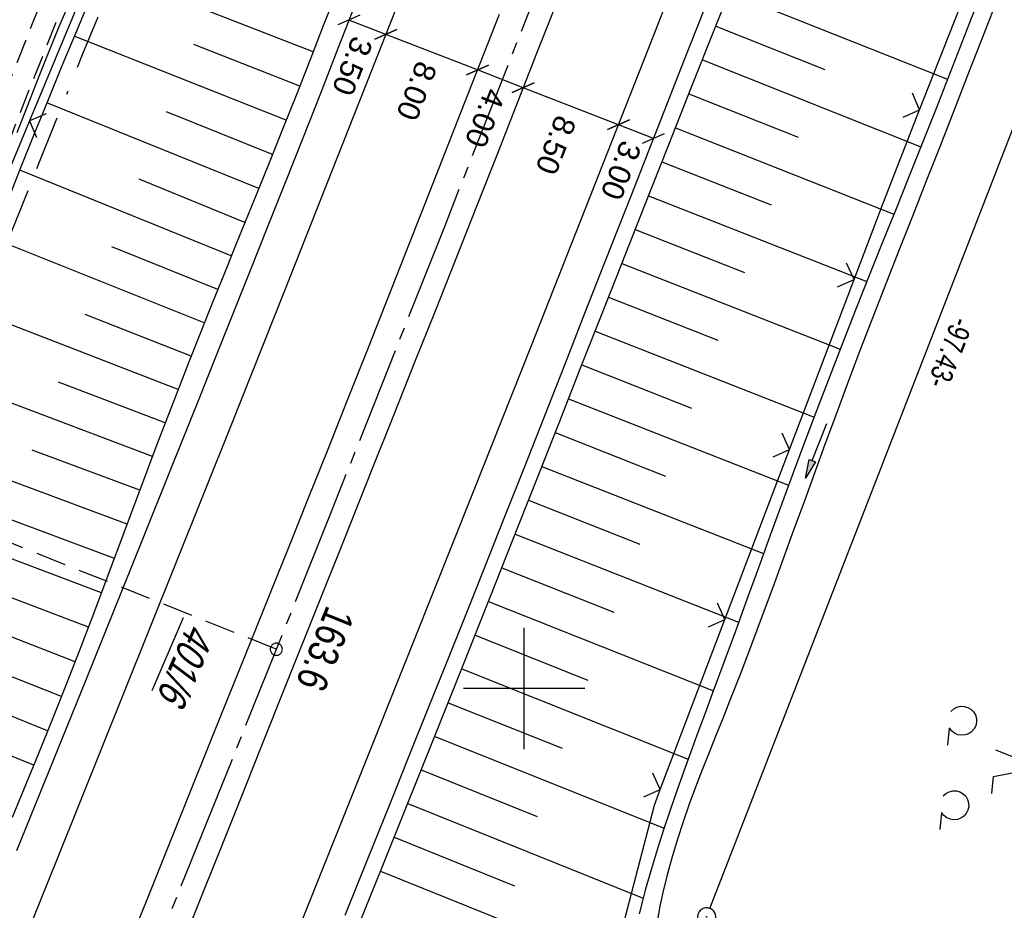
# Model space of a CAD drawing. Extents: x 510409 to 510963, y 461447 to 462240.
# Tile 19 of 25: x 510758 to 510840, y 461982 to 462055. Entities that reach past the tile are written whole.
import ezdxf

# ---------------------------------------------------------------- set-up
doc = ezdxf.new("R2010")
doc.units = 0
doc.header["$LTSCALE"] = 10
doc.header["$MEASUREMENT"] = 0
for name, pattern in [('ACAD_ISO16W100', [73, 15, -6.5, 15, -6.5, 15, -7, 1, -7]), ('ACHSE', [5.5, 4, -0.5, 0.5, -0.5]), ('AUSGEZOGEN', [0]), ('LT00', [0]), ('LT11', [0.3, 0.2, -0.1]), ('LT17', [0.15, 0.1, -0.05])]:
    doc.linetypes.add(name, pattern=pattern)
doc.layers.get('0').update_dxf_attribs({"linetype": 'LT00'})
for name, color, linetype in [('--EK_FBR', 1, 'LT00'), ('--EK_ST-93-1', 30, 'LT17'), ('--EL_DFK_AB_L', 21, 'LT00'), ('--EL_DFK_AB_P', 7, 'LT00'), ('-AX-093', 35, 'ACHSE'), ('-ST-93-1', 250, 'LT00'), ('ABSTAND', 8, 'LT00'), ('BAB-KABEL', 220, 'ACAD_ISO16W100'), ('BEMAßUNG', 255, 'Continuous'), ('DFK_AB_FLNR', 7, 'Continuous'), ('DFK_AB_L', 21, 'LT00'), ('DFK_AB_P', 7, 'LT00'), ('DFK_NUTZUNG', 250, 'LT00'), ('PFEIL', 140, 'AUSGEZOGEN'), ('V107_AFBR_BAB', 250, 'LT00'), ('V107_BOESCH', 250, 'LT00'), ('V107_BOSCHUNG', 250, 'LT00'), ('V107_ERDWEG', 250, 'LT11'), ('V107_GRABEN', 250, 'LT00'), ('V107_LD_MARK', 250, 'LT00'), ('V107_RASTER', 250, 'LT00'), ('V107_ZAUN', 40, 'LT00')]:
    doc.layers.add(name, color=color, linetype=linetype)
doc.styles.add('Arial', font='ARIAL.TTF')
doc.styles.add('Beschrift', font='ARIAL.TTF')
doc.styles.get("Standard").update_dxf_attribs({"font": 'ARIAL.TTF'})

# ---------------------------------------------------------------- blocks, each defined once
blk = doc.blocks.new('SYMB0003')
at = {"color": 0, "linetype": 'ByBlock'}
for p, q in [((-0.015712, 0), (0.010166, 0.012015)), ((0, -0.021257), (-0.015712, 0)), ((0.010166, 0.012015), (0, -0.021257))]:
    blk.add_line(p, q, dxfattribs=at)
for points in [[(-0.031395, 0.499013), (-0.093691, 0.491144), (-0.154509, 0.475528), (-0.21289, 0.452414), (-0.267913, 0.422164), (-0.318712, 0.385257), (-0.364484, 0.342274), (-0.404509, 0.293893), (-0.438154, 0.240877), (-0.464888, 0.184062), (-0.484292, 0.124345), (-0.496058, 0.062667), (-0.5, 0)], [(-0.5, 0), (-0.496058, -0.062667), (-0.484292, -0.124345), (-0.464888, -0.184062), (-0.438154, -0.240877), (-0.404509, -0.293893), (-0.364485, -0.342274), (-0.318712, -0.385257), (-0.267914, -0.422164), (-0.21289, -0.452414), (-0.154509, -0.475529), (-0.093691, -0.491144), (-0.031395, -0.499014), (0.031395, -0.499014)], [(0.5, 0), (0.496057, 0.062667), (0.484292, 0.124345), (0.464888, 0.184062), (0.438153, 0.240877), (0.404509, 0.293893), (0.364484, 0.342274), (0.318712, 0.385257), (0.267913, 0.422164), (0.21289, 0.452414), (0.154509, 0.475528), (0.093691, 0.491144), (0.031395, 0.499013), (-0.031395, 0.499013)], [(0.031395, -0.499014), (0.093691, -0.491144), (0.154509, -0.475529), (0.21289, -0.452414), (0.267914, -0.422164), (0.318712, -0.385257), (0.364485, -0.342274), (0.404509, -0.293893), (0.438154, -0.240877), (0.464889, -0.184062), (0.484292, -0.124345), (0.496058, -0.062667), (0.5, 0)]]:
    blk.add_lwpolyline(points, dxfattribs=at)
blk = doc.blocks.new('Pfreil3')
at = {"layer": 'PFEIL'}
blk.add_hatch(color=256, dxfattribs=at).paths.add_polyline_path([(-1.549, 0.273), (-1.549, -0.273), (0, 0)])
for p, q in [((-1.549, 0), (-4.831, 0)), ((-1.549, -0.273), (-1.549, 0.273)), ((-1.549, 0.273), (0, 0)), ((0, 0), (-1.549, -0.273))]:
    blk.add_line(p, q, dxfattribs=at)
blk = doc.blocks.new('SYMB0024')
at = {"color": 0, "linetype": 'ByBlock'}
for p, q in [((-0.5, 0.5), (0, 0)), ((0, 0), (0.5, 0.5))]:
    blk.add_line(p, q, dxfattribs=at)
blk = doc.blocks.new('_Oblique')
at = {"color": 0, "linetype": 'ByBlock', "lineweight": -2}
blk.add_line((-0.5, -0.5), (0.5, 0.5), dxfattribs=at)
blk = doc.blocks.new('SYMB7201')
at = {"color": 0, "linetype": 'ByBlock'}
for p, q in [((0, 0.385), (-0.11, 0.015)), ((-0.255, -0.385), (-0.115, -0.385)), ((0.445, -0.385), (0.585, -0.385))]:
    blk.add_line(p, q, dxfattribs=at)
for points in [[(0.25, 0.015), (0.11, 0.015), (0, 0.385)], [(-0.393816, -0.383308), (-0.416239, -0.362945), (-0.432849, -0.337617), (-0.442589, -0.308936), (-0.444836, -0.27873), (-0.439449, -0.248923), (-0.426769, -0.221415), (-0.407606, -0.197958), (-0.38318, -0.180047), (-0.355047, -0.168823), (-0.325, -0.165), (-0.294953, -0.168823), (-0.26682, -0.180047), (-0.242394, -0.197959), (-0.223231, -0.221415), (-0.210551, -0.248923), (-0.205164, -0.27873), (-0.207411, -0.308936), (-0.21715, -0.337617), (-0.233761, -0.362945), (-0.256184, -0.383308)], [(0.306185, -0.383308), (0.283761, -0.362945), (0.267151, -0.337617), (0.257411, -0.308936), (0.255164, -0.27873), (0.260552, -0.248923), (0.273231, -0.221415), (0.292394, -0.197958), (0.31682, -0.180047), (0.344953, -0.168823), (0.375, -0.165), (0.405047, -0.168823), (0.43318, -0.180047), (0.457606, -0.197959), (0.476769, -0.221415), (0.489449, -0.248923), (0.494836, -0.27873), (0.492589, -0.308936), (0.48285, -0.337617), (0.466239, -0.362945), (0.443816, -0.383308)]]:
    blk.add_lwpolyline(points, dxfattribs=at)
blk = doc.blocks.new('SYMB2')
at = {"color": 0, "linetype": 'ByBlock', "flags": 128}
for points in [[(-0.031395, 0.499013), (-0.093691, 0.491144), (-0.154509, 0.475528), (-0.21289, 0.452414), (-0.267913, 0.422164), (-0.318712, 0.385257), (-0.364484, 0.342274), (-0.404509, 0.293893), (-0.438154, 0.240877), (-0.464888, 0.184062), (-0.484292, 0.124345), (-0.496058, 0.062667), (-0.5, 0)], [(-0.5, 0), (-0.496058, -0.062667), (-0.484292, -0.124345), (-0.464888, -0.184062), (-0.438154, -0.240877), (-0.404509, -0.293893), (-0.364485, -0.342274), (-0.318712, -0.385257), (-0.267914, -0.422164), (-0.21289, -0.452414), (-0.154509, -0.475529), (-0.093691, -0.491144), (-0.031395, -0.499014), (0.031395, -0.499014)], [(0.5, 0), (0.496057, 0.062667), (0.484292, 0.124345), (0.464888, 0.184062), (0.438153, 0.240877), (0.404509, 0.293893), (0.364484, 0.342274), (0.318712, 0.385257), (0.267913, 0.422164), (0.21289, 0.452414), (0.154509, 0.475528), (0.093691, 0.491144), (0.031395, 0.499013), (-0.031395, 0.499013)], [(0.031395, -0.499014), (0.093691, -0.491144), (0.154509, -0.475529), (0.21289, -0.452414), (0.267914, -0.422164), (0.318712, -0.385257), (0.364485, -0.342274), (0.404509, -0.293893), (0.438154, -0.240877), (0.464889, -0.184062), (0.484292, -0.124345), (0.496058, -0.062667), (0.5, 0)]]:
    blk.add_lwpolyline(points, dxfattribs=at)

msp = doc.modelspace()

# ---------------------------------------------------------------- linework, layer by layer
at = {"layer": '--EK_FBR'}
for points in [[(510802.938, 462057.232), (510801.227, 462052.857), (510799.514, 462048.482), (510797.797, 462044.109), (510796.074, 462039.738), (510794.368, 462035.428), (510792.658, 462031.121), (510790.943, 462026.815), (510789.226, 462022.51), (510787.509, 462018.205), (510785.182, 462012.371), (510782.855, 462006.537), (510780.528, 462000.703), (510778.199, 461994.869), (510776.666, 461991.033), (510775.13, 461987.197), (510773.591, 461983.363), (510772.047, 461979.531)], [(510815.393, 462057.405), (510813.211, 462051.847), (510811.029, 462046.29), (510808.848, 462040.732), (510806.668, 462035.174), (510804.997, 462030.911), (510803.325, 462026.649), (510801.651, 462022.387), (510799.973, 462018.127), (510798.289, 462013.87), (510796.742, 462009.978), (510795.189, 462006.088), (510793.633, 462002.199), (510792.073, 461998.312), (510790.512, 461994.425), (510788.95, 461990.539), (510787.091, 461985.914), (510785.232, 461981.289)], [(510786.091, 462056.477), (510784.652, 462052.774), (510783.208, 462049.073), (510781.757, 462045.375), (510780.339, 462041.784), (510778.914, 462038.197), (510777.484, 462034.611), (510776.049, 462031.027), (510774.612, 462027.444), (510773.173, 462023.862), (510770.839, 462018.051), (510768.504, 462012.24), (510766.167, 462006.43), (510763.827, 462000.621), (510761.943, 461995.951), (510760.054, 461991.283), (510758.161, 461986.616)], [(510797.944, 462055.584), (510795.057, 462048.228), (510792.168, 462040.873), (510790.493, 462036.61), (510788.816, 462032.348), (510787.136, 462028.087), (510785.451, 462023.828), (510783.76, 462019.571), (510782.209, 462015.688), (510780.654, 462011.806), (510779.094, 462007.927), (510777.532, 462004.048), (510775.968, 462000.169), (510774.405, 461996.291), (510772.114, 461990.598), (510769.824, 461984.905), (510767.537, 461979.21), (510765.249, 461973.516), (510763.817, 461969.954), (510762.384, 461966.392), (510760.947, 461962.831), (510759.506, 461959.272), (510758.059, 461955.716)]]:
    msp.add_lwpolyline(points, dxfattribs=at)
at = {"layer": '--EK_ST-93-1', "ltscale": 2.5}
msp.add_line((510779.572, 462003.231), (510742.43, 462018.105), dxfattribs=at)
at = {"layer": '--EL_DFK_AB_L'}
msp.add_line((510815.332, 461981.859), (510850.049, 462071.291), dxfattribs=at)
at = {"layer": '-AX-093', "ltscale": 0.2}
msp.add_lwpolyline([(510846.813, 462177.025), (510838.94, 462156.029), (510829.988, 462132.382), (510820.96, 462108.763), (510811.858, 462085.172), (510802.681, 462061.611), (510793.43, 462038.078), (510784.104, 462014.575), (510774.704, 461991.102), (510765.23, 461967.658), (510755.682, 461944.245), (510746.059, 461920.862), (510736.363, 461897.509), (510726.593, 461874.188), (510716.749, 461850.897), (510706.831, 461827.637), (510696.84, 461804.41), (510686.776, 461781.213)], dxfattribs=at)
at = {"layer": 'BAB-KABEL', "ltscale": 0.03, "flags": 128}
msp.add_lwpolyline([(510815.215, 462190.525), (510811.585, 462179.556), (510799.992, 462145.42), (510792.305, 462123.573), (510788.404, 462113.383), (510775.422, 462080.221), (510767.987, 462063.066), (510763.578, 462052.246), (510748.965, 462015.852), (510734.114, 461980.271), (510735.75, 461974.121), (510736.302, 461969.774), (510735.011, 461960.353), (510733.535, 461953.446), (510732.614, 461950.408), (510729.471, 461946.141), (510717.022, 461929.173), (510709.918, 461919.39), (510706.508, 461914.602), (510702.816, 461908.041), (510700.421, 461898.741), (510695.621, 461884.425), (510690.807, 461869.926), (510686.883, 461857.981), (510685.038, 461853.834), (510680.249, 461842.122), (510675.807, 461831.335), (510671.309, 461820.471), (510665.825, 461807.092), (510656.08, 461788.005), (510650.656, 461774.891), (510648.64, 461770.111), (510642.063, 461754.064), (510636.123, 461740.444), (510627.53, 461719.319), (510619.094, 461699.236), (510611.541, 461681.689), (510608.236, 461670.018), (510604.017, 461655.461), (510601.705, 461651.004), (510594.841, 461637.686), (510586.411, 461620.579), (510581.531, 461610.56), (510577.231, 461600.386), (510569.709, 461582.702), (510561.197, 461562.126), (510551.358, 461540.285), (510542.348, 461520.114), (510535.466, 461505.336)], dxfattribs=at)
at = {"layer": 'BEMAßUNG'}
for p, q in [((510788.603, 462053.934), (510785.562, 462055.116)), ((510796.149, 462051.001), (510788.603, 462053.934)), ((510799.928, 462049.532), (510796.149, 462051.001)), ((510807.783, 462046.479), (510799.928, 462049.532)), ((510810.667, 462045.358), (510807.783, 462046.479))]:
    msp.add_line(p, q, dxfattribs=at)
at = {"layer": 'DFK_AB_L'}
msp.add_line((510815.332, 461981.859), (510850.049, 462071.291), dxfattribs=at)
at = {"layer": 'V107_AFBR_BAB'}
for points in [[(510802.938, 462057.232), (510801.227, 462052.857), (510799.514, 462048.482), (510797.797, 462044.109), (510796.074, 462039.738), (510794.368, 462035.428), (510792.658, 462031.121), (510790.943, 462026.815), (510789.226, 462022.51), (510787.509, 462018.205), (510785.182, 462012.371), (510782.855, 462006.537), (510780.528, 462000.703), (510778.199, 461994.869), (510776.666, 461991.033), (510775.13, 461987.197), (510773.591, 461983.363), (510772.047, 461979.531)], [(510815.393, 462057.405), (510813.211, 462051.847), (510811.029, 462046.29), (510808.848, 462040.732), (510806.668, 462035.174), (510804.997, 462030.911), (510803.325, 462026.649), (510801.651, 462022.387), (510799.973, 462018.127), (510798.289, 462013.87), (510796.742, 462009.978), (510795.189, 462006.088), (510793.633, 462002.199), (510792.073, 461998.312), (510790.512, 461994.425), (510788.95, 461990.539), (510787.091, 461985.914), (510785.232, 461981.289)], [(510786.091, 462056.477), (510784.652, 462052.774), (510783.208, 462049.073), (510781.757, 462045.375), (510780.339, 462041.784), (510778.914, 462038.197), (510777.484, 462034.611), (510776.049, 462031.027), (510774.612, 462027.444), (510773.173, 462023.862), (510770.839, 462018.051), (510768.504, 462012.24), (510766.167, 462006.43), (510763.827, 462000.621), (510761.943, 461995.951), (510760.054, 461991.283), (510758.161, 461986.616)], [(510797.944, 462055.584), (510795.057, 462048.228), (510792.168, 462040.873), (510790.493, 462036.61), (510788.816, 462032.348), (510787.136, 462028.087), (510785.451, 462023.828), (510783.76, 462019.571), (510782.209, 462015.688), (510780.654, 462011.806), (510779.094, 462007.927), (510777.532, 462004.048), (510775.968, 462000.169), (510774.405, 461996.291), (510772.114, 461990.598), (510769.824, 461984.905), (510767.537, 461979.21), (510765.249, 461973.516), (510763.817, 461969.954), (510762.384, 461966.392), (510760.947, 461962.831), (510759.506, 461959.272), (510758.059, 461955.716)]]:
    msp.add_lwpolyline(points, dxfattribs=at)
at = {"layer": 'V107_BOESCH'}
for points in [[(510786.442, 461980.652), (510788.298, 461985.256), (510790.151, 461989.861), (510792.513, 461995.747), (510794.867, 462001.636), (510797.213, 462007.529), (510799.55, 462013.425), (510801.25, 462017.73), (510802.946, 462022.036), (510804.64, 462026.343), (510806.334, 462030.65), (510808.03, 462034.956), (510809.965, 462039.859), (510811.903, 462044.761), (510813.843, 462049.662), (510815.784, 462054.562), (510817.724, 462059.463)], [(510784.452, 462057.228), (510783.391, 462054.498), (510782.326, 462051.769), (510781.254, 462049.043), (510780.173, 462046.32), (510779.204, 462043.903), (510778.228, 462041.489), (510777.249, 462039.077), (510776.269, 462036.664), (510775.29, 462034.252), (510774.315, 462031.838), (510773.347, 462029.421), (510772.387, 462027.001), (510771.44, 462024.577), (510770.539, 462022.235), (510769.649, 462019.889), (510768.766, 462017.54), (510767.887, 462015.189), (510767.011, 462012.837), (510766.134, 462010.485), (510765.252, 462008.134), (510764.364, 462005.786), (510763.466, 462003.44), (510762.556, 462001.099), (510761.623, 461998.743), (510760.678, 461996.391), (510759.721, 461994.044), (510758.757, 461991.7), (510757.787, 461989.359)]]:
    msp.add_lwpolyline(points, dxfattribs=at)
at = {"layer": 'V107_BOSCHUNG'}
for p, q in [((510782.606, 462052.486), (510765.232, 462059.265)), ((510816.906, 462057.396), (510834.919, 462050.251)), ((510815.806, 462054.619), (510824.811, 462051.033)), ((510780.386, 462046.854), (510762.912, 462053.788)), ((510781.5, 462049.668), (510772.783, 462053.098)), ((510814.702, 462051.83), (510832.709, 462044.658)), ((510813.592, 462049.028), (510822.597, 462045.456)), ((510778.121, 462041.225), (510760.653, 462048.301)), ((510779.255, 462044.031), (510770.517, 462047.542)), ((510812.483, 462046.226), (510830.491, 462039.112)), ((510811.374, 462043.424), (510820.378, 462039.882)), ((510775.863, 462035.666), (510758.414, 462042.735)), ((510776.987, 462038.433), (510768.261, 462041.983)), ((510810.271, 462040.634), (510828.27, 462033.553)), ((510809.169, 462037.844), (510818.166, 462034.304)), ((510773.633, 462030.139), (510756.187, 462037.12)), ((510774.742, 462032.898), (510766.021, 462036.416)), ((510808.068, 462035.053), (510826.066, 462027.972)), ((510806.969, 462032.262), (510815.974, 462028.719)), ((510771.467, 462024.645), (510753.951, 462031.451)), ((510772.54, 462027.389), (510763.806, 462030.84)), ((510805.87, 462029.471), (510823.908, 462022.373)), ((510804.772, 462026.679), (510813.812, 462023.122)), ((510769.362, 462019.127), (510751.707, 462025.785)), ((510770.41, 462021.895), (510761.619, 462025.253)), ((510803.674, 462023.887), (510821.808, 462016.752)), ((510802.575, 462021.095), (510811.674, 462017.515)), ((510767.275, 462013.545), (510749.455, 462020.177)), ((510768.318, 462016.343), (510759.451, 462019.658)), ((510801.476, 462018.304), (510819.745, 462011.116)), ((510800.375, 462015.513), (510809.547, 462011.905)), ((510765.159, 462007.888), (510747.188, 462014.663)), ((510766.222, 462010.722), (510757.274, 462014.066)), ((510799.277, 462012.736), (510817.689, 462005.463)), ((510798.177, 462009.959), (510807.416, 462006.295)), ((510762.984, 462002.195), (510744.881, 462009.223)), ((510764.082, 462005.045), (510755.06, 462008.489)), ((510797.076, 462007.183), (510815.614, 461999.802)), ((510795.967, 462004.396), (510805.268, 462000.692)), ((510760.719, 461996.494), (510742.568, 462003.831)), ((510761.861, 461999.34), (510752.792, 462002.934)), ((510794.856, 462001.609), (510813.533, 461994.173)), ((510793.743, 461998.823), (510803.132, 461995.085)), ((510759.566, 461993.666), (510750.493, 461997.392)), ((510792.634, 461996.05), (510811.549, 461988.49)), ((510791.523, 461993.278), (510801.081, 461989.443)), ((510790.41, 461990.507), (510809.809, 461982.694)), ((510789.291, 461987.723), (510799.204, 461983.731)), ((510788.171, 461984.94), (510808.73, 461976.661))]:
    msp.add_line(p, q, dxfattribs=at)
at = {"layer": 'V107_ERDWEG', "flags": 128}
for points in [[(510806.474, 462176.502), (510805.064, 462172.295), (510803.654, 462168.087), (510802.241, 462163.881), (510800.825, 462159.674), (510799.521, 462155.815), (510798.212, 462151.959), (510796.897, 462148.103), (510795.573, 462144.251), (510794.24, 462140.401), (510793.224, 462137.49), (510792.198, 462134.581), (510791.162, 462131.676), (510790.113, 462128.776), (510789.048, 462125.881), (510787.964, 462122.995), (510786.861, 462120.116), (510785.734, 462117.245), (510784.583, 462114.386), (510783.578, 462111.949), (510782.555, 462109.519), (510781.518, 462107.096), (510780.469, 462104.677), (510779.41, 462102.262), (510778.344, 462099.851), (510777.274, 462097.441), (510776.203, 462095.031), (510775.133, 462092.622), (510774.066, 462090.212), (510773.006, 462087.799), (510771.955, 462085.382), (510770.599, 462082.219), (510769.261, 462079.049), (510767.938, 462075.872), (510766.628, 462072.69), (510765.33, 462069.501), (510764.041, 462066.309), (510762.758, 462063.112), (510761.481, 462059.911), (510760.205, 462056.707), (510758.93, 462053.501), (510757.689, 462050.383), (510756.444, 462047.264), (510755.194, 462044.148), (510753.938, 462041.036), (510752.674, 462037.928), (510751.401, 462034.829), (510750.117, 462031.739), (510748.821, 462028.661), (510747.51, 462025.595), (510746.184, 462022.546), (510745.252, 462020.432), (510744.314, 462018.323), (510743.374, 462016.216), (510742.434, 462014.11), (510741.498, 462012.001), (510740.567, 462009.885), (510739.647, 462007.76), (510738.737, 462005.624), (510737.843, 462003.472), (510736.967, 462001.304), (510736.111, 461999.115), (510735.278, 461996.903), (510734.472, 461994.665), (510733.696, 461992.397), (510733.342, 461991.325), (510732.99, 461990.25), (510732.634, 461989.177), (510732.27, 461988.111), (510731.892, 461987.055), (510731.495, 461986.013), (510731.074, 461984.992), (510730.623, 461983.993), (510730.137, 461983.024), (510729.611, 461982.086), (510729.04, 461981.185), (510728.419, 461980.325), (510727.742, 461979.511), (510727.026, 461978.766), (510726.258, 461978.063), (510725.445, 461977.399), (510724.593, 461976.769), (510723.708, 461976.169), (510722.795, 461975.594), (510721.862, 461975.039), (510720.915, 461974.502), (510719.959, 461973.976), (510719, 461973.458), (510717.994, 461972.917), (510716.988, 461972.388), (510715.981, 461971.876), (510714.969, 461971.39), (510713.948, 461970.934), (510712.916, 461970.52), (510711.869, 461970.151), (510710.805, 461969.837), (510709.994, 461969.639), (510709.173, 461969.469), (510708.346, 461969.32), (510707.514, 461969.184), (510706.679, 461969.055)], [(510710.619, 461965.01), (510710.668, 461965.4), (510710.727, 461965.786), (510710.806, 461966.163), (510710.917, 461966.53), (510711.092, 461966.938), (510711.308, 461967.329), (510711.552, 461967.71), (510711.81, 461968.086), (510719.984, 461971.81), (510720.938, 461972.325), (510721.887, 461972.843), (510722.826, 461973.37), (510723.751, 461973.908), (510724.656, 461974.463), (510725.536, 461975.038), (510726.388, 461975.637), (510727.205, 461976.266), (510727.983, 461976.926), (510728.717, 461977.623), (510729.402, 461978.359), (510730.087, 461979.209), (510730.715, 461980.106), (510731.29, 461981.047), (510731.819, 461982.025), (510732.307, 461983.038), (510732.76, 461984.08), (510733.183, 461985.145), (510733.582, 461986.231), (510733.963, 461987.332), (510734.331, 461988.442), (510734.691, 461989.56), (510735.05, 461990.677), (510735.412, 461991.791), (510736.13, 461993.9), (510736.879, 461995.98), (510737.656, 461998.036), (510738.459, 462000.068), (510739.283, 462002.081), (510740.126, 462004.076), (510740.985, 462006.057), (510741.856, 462008.026), (510742.736, 462009.986), (510743.623, 462011.938), (510744.512, 462013.889), (510745.401, 462015.837), (510746.286, 462017.787), (510747.164, 462019.742), (510748.033, 462021.704), (510749.135, 462024.248), (510750.218, 462026.807), (510751.285, 462029.378), (510752.337, 462031.961), (510753.378, 462034.552), (510754.41, 462037.15), (510755.436, 462039.753), (510756.459, 462042.359), (510757.48, 462044.968), (510758.504, 462047.575), (510759.531, 462050.182), (510760.565, 462052.783), (510761.992, 462056.326), (510763.434, 462059.859), (510764.892, 462063.384), (510766.363, 462066.901), (510767.846, 462070.411), (510769.339, 462073.916), (510770.842, 462077.417), (510772.353, 462080.915), (510773.87, 462084.411), (510775.021, 462087.055), (510776.173, 462089.699), (510777.323, 462092.345), (510778.468, 462094.992), (510779.607, 462097.642), (510780.737, 462100.296), (510781.855, 462102.955), (510782.96, 462105.62), (510784.049, 462108.29), (510785.118, 462110.968), (510786.168, 462113.654), (510786.995, 462115.822), (510787.811, 462117.993), (510788.618, 462120.169), (510789.418, 462122.347), (510790.215, 462124.526), (510791.012, 462126.705), (510791.812, 462128.883), (510792.617, 462131.059), (510793.432, 462133.232), (510794.257, 462135.4), (510795.098, 462137.563), (510795.956, 462139.719), (510796.369, 462140.741), (510796.784, 462141.762), (510797.194, 462142.785), (510797.596, 462143.811), (510798.214, 462145.461), (510798.806, 462147.119), (510799.375, 462148.786), (510799.926, 462150.46), (510800.465, 462152.138), (510800.996, 462153.819), (510801.524, 462155.502), (510802.054, 462157.184), (510802.591, 462158.863), (510803.3, 462161.025), (510804.027, 462163.183), (510804.767, 462165.335), (510805.52, 462167.483), (510806.283, 462169.627), (510807.053, 462171.769), (510807.828, 462173.909), (510808.606, 462176.048)]]:
    msp.add_lwpolyline(points, dxfattribs=at)
at = {"layer": 'V107_GRABEN'}
for points in [[(510838.012, 462058.224), (510836.673, 462054.755), (510835.325, 462051.29), (510833.967, 462047.83), (510832.873, 462045.07), (510831.773, 462042.313), (510830.67, 462039.556), (510829.566, 462036.8), (510828.465, 462034.042), (510827.368, 462031.282), (510826.279, 462028.518), (510825.201, 462025.748), (510824.135, 462022.971), (510823.154, 462020.373), (510822.183, 462017.769), (510821.222, 462015.161), (510820.268, 462012.552), (510819.318, 462009.944), (510818.371, 462007.337), (510817.423, 462004.734), (510816.473, 462002.136), (510815.519, 461999.546), (510814.928, 461997.953), (510814.337, 461996.36), (510813.75, 461994.767), (510813.169, 461993.169), (510812.597, 461991.565), (510812.039, 461989.952), (510811.496, 461988.328), (510810.971, 461986.69), (510810.468, 461985.036), (510809.99, 461983.363), (510809.728, 461982.389), (510809.481, 461981.411)], [(510839.36, 462057.735), (510838.01, 462054.245), (510836.656, 462050.756), (510835.295, 462047.27), (510834.215, 462044.517), (510833.132, 462041.765), (510832.048, 462039.013), (510830.966, 462036.261), (510829.889, 462033.508), (510828.817, 462030.751), (510827.755, 462027.992), (510826.704, 462025.229), (510825.667, 462022.461), (510824.799, 462020.109), (510823.939, 462017.754), (510823.084, 462015.397), (510822.23, 462013.039), (510821.375, 462010.682), (510820.514, 462008.327), (510819.644, 462005.975), (510818.763, 462003.626), (510817.866, 462001.283), (510816.95, 461998.946), (510816.386, 461997.533), (510815.818, 461996.121), (510815.253, 461994.707), (510814.695, 461993.292), (510814.15, 461991.872), (510813.623, 461990.445), (510813.118, 461989.011), (510812.642, 461987.567), (510812.2, 461986.112), (510811.796, 461984.643), (510811.436, 461983.16), (510811.2, 461982.046), (510810.996, 461980.926)], [(510764.23, 462056.919), (510763.003, 462054.007), (510761.843, 462051.209), (510760.696, 462048.405), (510759.56, 462045.597), (510758.433, 462042.784), (510757.313, 462039.969)], [(510762.649, 462056.93), (510761.654, 462054.553), (510760.764, 462052.374), (510759.888, 462050.188), (510759.024, 462047.998), (510758.169, 462045.804)]]:
    msp.add_lwpolyline(points, dxfattribs=at)
at = {"layer": 'V107_LD_MARK'}
for points in [[(510793.413, 462066.19), (510789.037, 462055.05), (510784.645, 462043.916), (510780.236, 462032.788), (510775.812, 462021.667), (510771.374, 462010.552), (510766.921, 461999.442), (510761.491, 461985.948), (510756.04, 461972.461), (510750.569, 461958.984), (510745.075, 461945.515), (510739.56, 461932.055), (510734.021, 461918.605), (510728.46, 461905.163)], [(510750.114, 461903.758), (510752.326, 461909.048), (510754.531, 461914.34), (510757.734, 461922.058), (510760.923, 461929.782), (510764.1, 461937.51), (510767.265, 461945.244), (510770.419, 461952.982), (510773.563, 461960.725), (510776.697, 461968.471), (510779.822, 461976.221), (510782.94, 461983.974), (510786.05, 461991.73), (510790.919, 462003.91), (510795.772, 462016.098), (510800.607, 462028.291), (510805.425, 462040.492), (510810.224, 462052.7), (510815.005, 462064.916)]]:
    msp.add_lwpolyline(points, dxfattribs=at)
at = {"layer": 'V107_RASTER'}
for p, q in [((510800, 461995), (510800, 462005)), ((510805, 462000), (510795, 462000))]:
    msp.add_line(p, q, dxfattribs=at)
at = {"layer": 'V107_ZAUN'}
for p, q in [((510832.617, 462047.717), (510838.096, 462061.681)), ((510764.98, 462060.659), (510759.219, 462046.809)), ((510759.219, 462046.809), (510753.457, 462032.96)), ((510821.882, 462019.704), (510827.207, 462033.727)), ((510816.557, 462005.681), (510821.882, 462019.704)), ((510811.233, 461991.658), (510816.557, 462005.681))]:
    msp.add_line(p, q, dxfattribs=at)
for points in [[(510827.207, 462033.727), (510829.6, 462040.03), (510832.617, 462047.717)], [(510807.311, 461977.187), (510810.749, 461990.383), (510811.233, 461991.658)]]:
    msp.add_lwpolyline(points, dxfattribs=at)

# ---------------------------------------------------------------- block references
at = {"layer": '--EL_DFK_AB_P', "xscale": 1.500000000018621, "yscale": 1.5, "zscale": 1.5, "rotation": 264.7377099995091}
msp.add_blockref('SYMB0003', (510815.06, 461981.16), dxfattribs=at)
at = {"layer": '-ST-93-1', "rotation": 274.1956499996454}
msp.add_blockref('SYMB2', (510779.572, 462003.231), dxfattribs=at)
at = {"layer": 'BEMAßUNG', "xscale": 1.4, "yscale": 1.4, "zscale": 1.4}
for p, rotation in [((510785.562, 462055.116), 158.7596210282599), ((510788.603, 462053.934), 158.7596210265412), ((510788.603, 462053.934), 338.7596210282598), ((510796.149, 462051.001), 158.7596210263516), ((510796.149, 462051.001), 338.7596210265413), ((510799.928, 462049.532), 158.7596210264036), ((510799.928, 462049.532), 338.7596210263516), ((510807.783, 462046.479), 158.7596210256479), ((510807.783, 462046.479), 338.7596210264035), ((510810.667, 462045.358), 338.7596210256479)]:
    msp.add_blockref('_Oblique', p, dxfattribs=dict(at, rotation=rotation))
at = {"layer": 'DFK_AB_P', "xscale": 1.500000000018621, "yscale": 1.5, "zscale": 1.5, "rotation": 264.7377099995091}
msp.add_blockref('SYMB0003', (510815.06, 461981.16), dxfattribs=at)
at = {"layer": 'DFK_NUTZUNG', "xscale": 10.00000000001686, "yscale": 10, "zscale": 10, "rotation": 264.7377100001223}
msp.add_blockref('SYMB7201', (510838.656, 461993.838), dxfattribs=at)
at = {"layer": 'PFEIL', "rotation": 248.7703799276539}
msp.add_blockref('Pfreil3', (510823.205, 462017.347), dxfattribs=at)
at = {"layer": 'V107_ZAUN', "yscale": 2.099999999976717, "zscale": 2.1}
for p, xscale, rotation in [((510832.617, 462047.717), 2.09999999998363, 68.57577999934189), ((510759.219, 462046.809), 2.100000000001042, 247.4110599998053), ((510827.207, 462033.727), 2.100000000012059, 69.20923000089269), ((510821.882, 462019.704), 2.100000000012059, 69.20923000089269), ((510816.557, 462005.681), 2.100000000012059, 69.20923000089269), ((510811.233, 461991.658), 2.100000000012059, 69.20923000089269)]:
    msp.add_blockref('SYMB0024', p, dxfattribs=dict(at, xscale=xscale, rotation=rotation))

# ---------------------------------------------------------------- texts
at = {"layer": '-ST-93-1', "style": 'Beschrift', "width": 0.8}
msp.add_text('  163.6', height=2.5, rotation=-111.82089, dxfattribs=at).set_placement((510784.329, 462008.386))
at = {"layer": 'ABSTAND', "width": 0.75}
msp.add_text(' -97.43-', height=1.8, rotation=-111.21491, dxfattribs=at).set_placement((510835.575, 462031.244))
at = {"layer": 'BEMAßUNG', "char_height": 1.8, "attachment_point": 5, "rotation": 248.75962, "style": 'Arial'}
for s, insert in [('\\A1;3.50', (510785.838, 462051.324)), ('\\A1;8.00', (510791.137, 462049.268)), ('\\A1;4.00', (510796.785, 462047.033)), ('\\A1;8.50', (510802.614, 462044.804)), ('\\A1;3.00', (510807.986, 462042.72))]:
    msp.add_mtext(s, dxfattribs=dict(at, insert=insert))
at = {"layer": 'DFK_AB_FLNR', "oblique": 13.754, "width": 0.75}
msp.add_text('%%U401/6', height=2.5, rotation=246.8655, dxfattribs=at).set_placement((510772.307, 462005.508))

doc.saveas('drawing.dxf')
